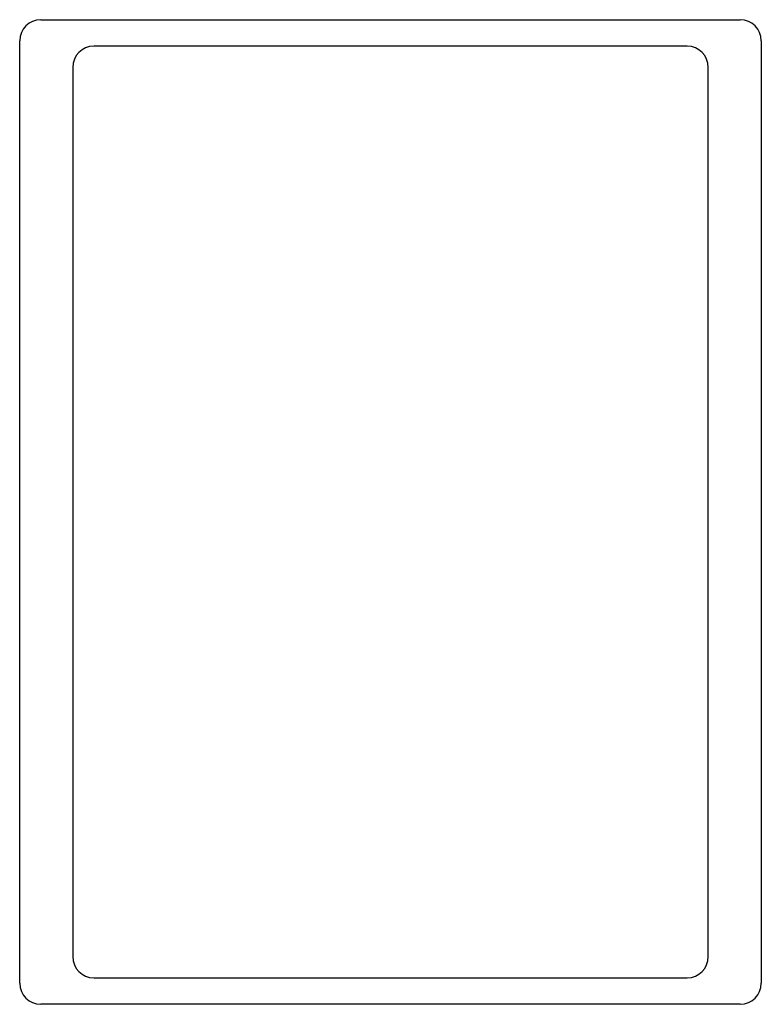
# Model space of a CAD drawing. Extents: x -70 to 70, y -12 to 174.
import ezdxf

# ---------------------------------------------------------------- set-up
doc = ezdxf.new("R2010")
doc.units = 0
doc.layers.add('121', color=21, linetype='CONTINUOUS')

msp = doc.modelspace()

# ---------------------------------------------------------------- linework, layer by layer
at = {"layer": '121'}
for p, q in [((-66, 174), (66, 174)), ((-70, -8), (-70, 170)), ((70, 170), (70, -8)), ((56, 169), (-56, 169)), ((-60, 165), (-60, -3)), ((60, -3), (60, 165)), ((-56, -7), (56, -7)), ((66, -12), (-66, -12))]:
    msp.add_line(p, q, dxfattribs=at)
for centre, start, end in [((-66, 170), 90, 180), ((66, 170), 0, 90), ((-56, 165), 90, 180), ((56, 165), 0, 90), ((-56, -3), 180, 270), ((56, -3), 270, 0), ((-66, -8), 180, 270), ((66, -8), 270, 0)]:
    msp.add_arc(centre, 4, start, end, dxfattribs=at)

doc.saveas('drawing.dxf')
